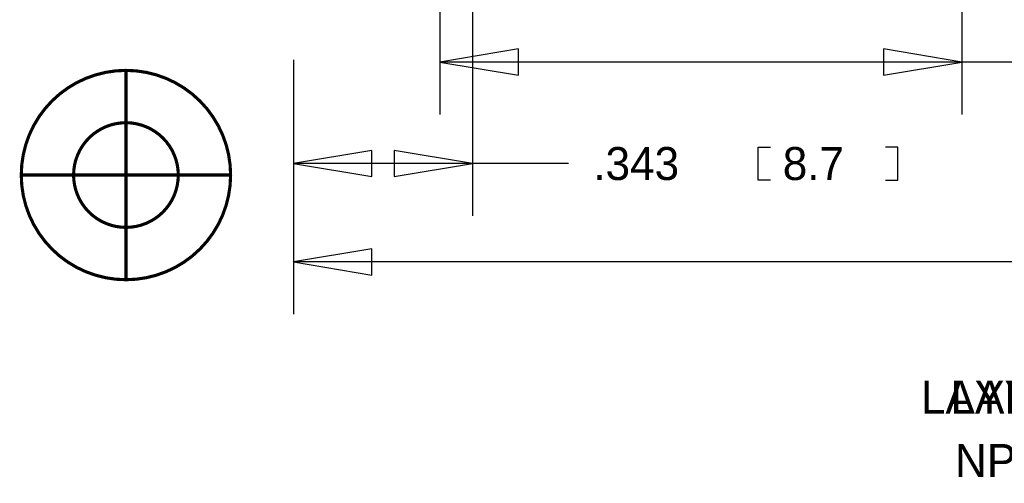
# Model space of a CAD drawing. Extents: x -28 to 282, y -30 to 277.
# Tile 1 of 10: x -20 to 27, y -30 to -8. Entities that reach past the tile are written whole.
import ezdxf

# ---------------------------------------------------------------- set-up
doc = ezdxf.new("R2010")
doc.units = 0
doc.layers.add('DRILL', color=30, linetype='CONTINUOUS')
doc.layers.add('SILK_BOT', color=120, linetype='CONTINUOUS')

msp = doc.modelspace()

# ---------------------------------------------------------------- linework, layer by layer
at = {"layer": 'DRILL'}
for points in [[(1.5875, -0.9525), (1.5875, -17.2212)], [(0, -1.661414), (0, -12.2936)], [(25.3365, -1.6637), (25.3365, -12.2936)], [(3.81, -9.1186), (0, -9.7536), (3.81, -10.3886), (3.81, -9.1186)], [(21.5265, -10.3886), (25.3365, -9.7536), (21.5265, -9.1186), (21.5265, -10.3886)], [(-7.112, -9.652), (-7.112, -21.9964)], [(-7.112, -9.652), (-7.112, -17.2212)], [(25.3365, -9.7536), (0, -9.7536)], [(29.91485, -9.7536), (25.3365, -9.7536)], [(-3.302, -14.0462), (-7.112, -14.6812), (-3.302, -15.3162), (-3.302, -14.0462)], [(-2.2225, -15.3162), (1.5875, -14.6812), (-2.2225, -14.0462), (-2.2225, -15.3162)], [(16.0401, -15.4813), (15.4432, -15.4813), (15.4432, -13.8811), (16.0401, -13.8811)], [(21.6281, -15.4813), (22.225, -15.4813), (22.225, -13.8811), (21.6281, -13.8811)], [(1.5875, -14.6812), (-7.112, -14.6812)], [(6.24205, -14.6812), (1.5875, -14.6812)], [(-3.302, -18.8214), (-7.112, -19.4564), (-3.302, -20.0914), (-3.302, -18.8214)], [(36.89985, -19.4564), (-7.112, -19.4564)]]:
    msp.add_lwpolyline(points, dxfattribs=at)
at = {"layer": 'DRILL', "const_width": 0.1524}
for points in [[(-10.16, -15.24, 1), (-20.32, -15.24, 1), (-10.16, -15.24)], [(-12.7, -15.24, 1), (-17.78, -15.24, 1), (-12.7, -15.24)]]:
    msp.add_lwpolyline(points, format="xyb", dxfattribs=at)
for points in [[(-15.24, -10.16), (-15.24, -20.32)], [(-20.32, -15.24), (-10.16, -15.24)]]:
    msp.add_lwpolyline(points, dxfattribs=at)

# ---------------------------------------------------------------- texts
at = {"layer": 'DRILL'}
for s, p in [('.343', (7.4422, -15.4813)), ('8.7', (16.637, -15.4813)), ('LAYER: MECHANICAL DRAWING (MH)', (23.3426, -26.8224)), ('NPn_HDSDI_R2.BRD 22-AUG-2016', (24.9936, -29.8958))]:
    msp.add_text(s, height=1.6002, dxfattribs=at).set_placement(p)
at = {"layer": 'SILK_BOT'}
msp.add_text('LAYER: SILKSCREEN BOTTOM (SB)', height=1.6002, dxfattribs=at).set_placement((24.7777, -26.8224))

doc.saveas('drawing.dxf')
